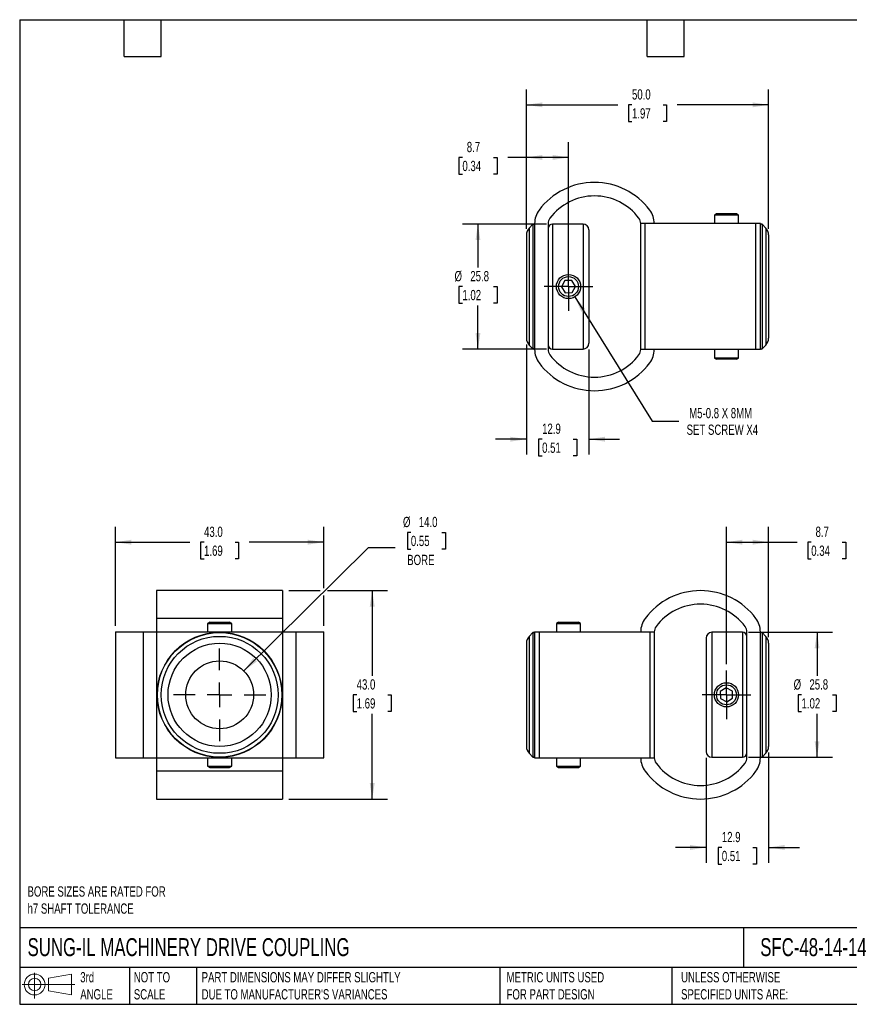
# Model space of a CAD drawing. Header units: millimetres. Extents: x 6 to 273, y 6 to 210.
# Tile 1 of 2: x 6 to 178, y 6 to 210. Entities that reach past the tile are written whole.
import ezdxf

# ---------------------------------------------------------------- set-up
doc = ezdxf.new("R2010")
doc.units = ezdxf.units.MM
doc.linetypes.add('SLD-Center', pattern=[19.05, 15.24, -1.27, 1.27, -1.27])
doc.linetypes.add('SLD-Solid', pattern=[0])
doc.layers.add('CENTER', color=40, linetype='SLD-Center')
doc.layers.add('SLD-DEFPOINTS', color=7, linetype='Continuous')
doc.layers.add('DIMENSIONS', color=140, linetype='SLD-Solid', lineweight=25)
doc.layers.add('TEXT', color=140, linetype='SLD-Solid', lineweight=25)
doc.styles.add('SLDTEXTSTYLE0', font='TXT', dxfattribs={"width": 0.7})
doc.dimstyles.new('SLDDIMSTYLE0', dxfattribs={"dimtxt": 2.158008, "dimasz": 3.302, "dimexe": 0, "dimexo": 0.0625, "dimgap": 0.539502, "dimtad": 0, "dimtih": 1, "dimtoh": 1, "dimdec": 1, "dimrnd": 1e-09, "dimzin": 12, "dimdsep": 46, "dimtxsty": 'SLDTEXTSTYLE0', "dimsah": 1, "dimcen": 0.09, "dimadec": 0, "dimazin": 3, "dimtfac": 1, "dimtdec": 1, "dimtofl": 0, "dimtmove": 0, "dimatfit": 3, "dimfxl": 0, "dimfrac": 2, "dimtolj": 1, "dimtzin": 12, "dimarcsym": 0})
doc.dimstyles.new('SLDDIMSTYLE1', dxfattribs={"dimtxt": 2.158008, "dimasz": 3.302, "dimexe": 0, "dimexo": 0.0625, "dimgap": 0.539502, "dimtad": 0, "dimtih": 1, "dimtoh": 1, "dimdec": 1, "dimrnd": 1e-09, "dimzin": 12, "dimdsep": 46, "dimtxsty": 'SLDTEXTSTYLE0', "dimsah": 1, "dimcen": 0.09, "dimadec": 0, "dimazin": 3, "dimtfac": 1, "dimtdec": 1, "dimtmove": 0, "dimatfit": 0, "dimfxl": 0, "dimfrac": 2, "dimtolj": 1, "dimtzin": 12, "dimarcsym": 0})
doc.dimstyles.new('SLDDIMSTYLE2', dxfattribs={"dimtxt": 2.158008, "dimasz": 3.302, "dimexe": 0, "dimexo": 0.0625, "dimgap": 0.539502, "dimtad": 0, "dimtih": 1, "dimtoh": 1, "dimdec": 1, "dimrnd": 1e-09, "dimzin": 4, "dimdsep": 46, "dimtxsty": 'SLDTEXTSTYLE0', "dimsah": 1, "dimcen": 0, "dimadec": 0, "dimazin": 1, "dimtfac": 1, "dimtdec": 1, "dimtofl": 0, "dimtmove": 0, "dimatfit": 3, "dimfxl": 0, "dimfrac": 2, "dimtolj": 1, "dimtzin": 12, "dimarcsym": 0})
doc.dimstyles.new('SLDDIMSTYLE3', dxfattribs={"dimtxt": 2.158008, "dimasz": 3.302, "dimexe": 0, "dimexo": 0.0625, "dimgap": 0.539502, "dimtad": 0, "dimtih": 1, "dimtoh": 1, "dimdec": 1, "dimrnd": 1e-09, "dimzin": 4, "dimdsep": 46, "dimtxsty": 'SLDTEXTSTYLE0', "dimsah": 1, "dimcen": 0.09, "dimadec": 0, "dimazin": 1, "dimtfac": 1, "dimtdec": 1, "dimtofl": 0, "dimtmove": 0, "dimatfit": 3, "dimfxl": 0, "dimfrac": 2, "dimtolj": 1, "dimtzin": 12, "dimarcsym": 0})
doc.dimstyles.new('SLDDIMSTYLE4', dxfattribs={"dimtxt": 2.158008, "dimasz": 3.302, "dimexe": 0, "dimexo": 0.0625, "dimgap": 0.539502, "dimtad": 0, "dimtih": 1, "dimtoh": 1, "dimdec": 1, "dimrnd": 1e-09, "dimzin": 12, "dimdsep": 46, "dimtxsty": 'SLDTEXTSTYLE0', "dimsah": 1, "dimcen": 0, "dimadec": 0, "dimazin": 3, "dimtfac": 1, "dimtdec": 1, "dimtofl": 0, "dimtmove": 0, "dimatfit": 3, "dimfxl": 0, "dimfrac": 2, "dimtolj": 1, "dimtzin": 12, "dimarcsym": 0})

# ---------------------------------------------------------------- blocks, each defined once
blk = doc.blocks.new('Block11')
at = {"color": 7, "linetype": 'SLD-Solid', "lineweight": 18}
for p, q in [((2.59, 5.31), (2.59, 0)), ((5.48, 4.17), (10.18, 5.03)), ((5.48, 1.6), (5.48, 4.17)), ((10.18, 5.03), (10.18, 0.73)), ((0, 2.88), (10.87, 2.88)), ((5.48, 1.6), (10.18, 0.73))]:
    blk.add_line(p, q, dxfattribs=at)
for radius in [2.15, 1.29]:
    blk.add_circle((2.59, 2.88), radius, dxfattribs=at)
blk = doc.blocks.new('Block12')
at = {"layer": 'SLD-DEFPOINTS'}
blk.add_blockref('Block11', (0, 0), dxfattribs=at)
blk = doc.blocks.new('_D')
at = {"layer": 'DIMENSIONS'}
for p, q in [((156.81, 83.12), (174.12, 83.12)), ((170.94, 83.12), (170.94, 74.13)), ((167.74, 70.22), (167.01, 70.22)), ((167.01, 70.22), (167.01, 66.79)), ((174.15, 70.22), (174.88, 70.22)), ((174.88, 70.22), (174.88, 66.79)), ((167.01, 66.79), (167.74, 66.79)), ((170.94, 57.32), (170.94, 66.31)), ((174.88, 66.79), (174.15, 66.79)), ((156.81, 57.32), (174.12, 57.32))]:
    blk.add_line(p, q, dxfattribs=at)
for points in [[(170.94, 83.12), (170.44, 79.82), (171.45, 79.82)], [(170.94, 57.32), (171.45, 60.62), (170.44, 60.62)]]:
    blk.add_solid(points, dxfattribs=at)
at = {"layer": 'DIMENSIONS', "char_height": 2.117, "attachment_point": 1, "style": 'SLDTEXTSTYLE0'}
for s, insert in [('%%c', (166.11, 73.43)), ('25.8', (169.37, 73.43)), ('1.02', (167.74, 69.52))]:
    blk.add_mtext(s, dxfattribs=dict(at, insert=insert))
blk = doc.blocks.new('_D_1')
at = {"layer": 'DIMENSIONS'}
for p, q in [((152.24, 76.53), (152.24, 104.89)), ((160.94, 82.14), (160.94, 104.89)), ((152.24, 101.72), (160.94, 101.72)), ((160.94, 101.72), (166.81, 101.72)), ((169.74, 101.72), (169.01, 101.72)), ((169.01, 101.72), (169.01, 98.29)), ((176.15, 101.72), (176.87, 101.72)), ((176.87, 101.72), (176.87, 98.29)), ((169.01, 98.29), (169.74, 98.29)), ((176.87, 98.29), (176.15, 98.29))]:
    blk.add_line(p, q, dxfattribs=at)
for points in [[(152.24, 101.72), (155.55, 101.21), (155.55, 102.23)], [(160.94, 101.72), (157.64, 102.23), (157.64, 101.21)]]:
    blk.add_solid(points, dxfattribs=at)
at = {"layer": 'DIMENSIONS', "char_height": 2.117, "attachment_point": 1, "style": 'SLDTEXTSTYLE0'}
for s, insert in [('8.7', (170.63, 104.93)), ('0.34', (169.74, 101.02))]:
    blk.add_mtext(s, dxfattribs=dict(at, insert=insert))
blk = doc.blocks.new('_D_2')
at = {"layer": 'DIMENSIONS'}
for p, q in [((148.04, 57.25), (148.04, 35.54)), ((160.94, 58.29), (160.94, 35.54)), ((148.04, 38.72), (141.69, 38.72)), ((151.29, 38.72), (150.56, 38.72)), ((150.56, 38.72), (150.56, 35.29)), ((157.7, 38.72), (158.43, 38.72)), ((158.43, 38.72), (158.43, 35.29)), ((160.94, 38.72), (167.29, 38.72)), ((150.56, 35.29), (151.29, 35.29)), ((158.43, 35.29), (157.7, 35.29))]:
    blk.add_line(p, q, dxfattribs=at)
for points in [[(148.04, 38.72), (144.74, 39.23), (144.74, 38.21)], [(160.94, 38.72), (164.25, 38.21), (164.25, 39.23)]]:
    blk.add_solid(points, dxfattribs=at)
at = {"layer": 'DIMENSIONS', "char_height": 2.117, "attachment_point": 1, "style": 'SLDTEXTSTYLE0'}
for s, insert in [('12.9', (151.29, 41.93)), ('0.51', (151.29, 38.02))]:
    blk.add_mtext(s, dxfattribs=dict(at, insert=insert))
blk = doc.blocks.new('SW_CENTERMARKSYMBOL_0')
at = {"layer": 'CENTER', "color": 0}
for p, q in [((0, 2.54), (0, 5.04)), ((0, 0), (0, 2.54)), ((-2.54, 0), (-5.04, 0)), ((0, 0), (-2.54, 0)), ((0, 0), (0, -2.54)), ((0, 0), (2.54, 0)), ((2.54, 0), (5.04, 0)), ((0, -2.54), (0, -5.04))]:
    blk.add_line(p, q, dxfattribs=at)
blk = doc.blocks.new('_D_4')
at = {"layer": 'DIMENSIONS'}
for p, q in [((110.94, 166.4), (110.94, 184.29)), ((119.64, 155.75), (119.64, 184.29)), ((97.74, 181.12), (97.01, 181.12)), ((97.01, 181.12), (97.01, 177.69)), ((104.15, 181.12), (104.88, 181.12)), ((104.88, 181.12), (104.88, 177.69)), ((110.94, 181.12), (107.08, 181.12)), ((119.64, 181.12), (110.94, 181.12)), ((97.01, 177.69), (97.74, 177.69)), ((104.88, 177.69), (104.15, 177.69))]:
    blk.add_line(p, q, dxfattribs=at)
for points in [[(110.94, 181.12), (114.25, 180.61), (114.25, 181.63)], [(119.64, 181.12), (116.34, 181.63), (116.34, 180.61)]]:
    blk.add_solid(points, dxfattribs=at)
at = {"layer": 'DIMENSIONS', "char_height": 2.117, "attachment_point": 1, "style": 'SLDTEXTSTYLE0'}
for s, insert in [('8.7', (98.64, 184.33)), ('0.34', (97.74, 180.42))]:
    blk.add_mtext(s, dxfattribs=dict(at, insert=insert))
blk = doc.blocks.new('_D_5')
at = {"layer": 'DIMENSIONS'}
for p, q in [((110.94, 166.4), (110.94, 195.15)), ((160.94, 166.4), (160.94, 195.15)), ((110.94, 191.98), (129.81, 191.98)), ((132.74, 191.98), (132.01, 191.98)), ((132.01, 191.98), (132.01, 188.55)), ((139.15, 191.98), (139.88, 191.98)), ((139.88, 191.98), (139.88, 188.55)), ((160.94, 191.98), (142.08, 191.98)), ((132.01, 188.55), (132.74, 188.55)), ((139.88, 188.55), (139.15, 188.55))]:
    blk.add_line(p, q, dxfattribs=at)
for points in [[(110.94, 191.98), (114.25, 191.47), (114.25, 192.48)], [(160.94, 191.98), (157.64, 192.48), (157.64, 191.47)]]:
    blk.add_solid(points, dxfattribs=at)
at = {"layer": 'DIMENSIONS', "char_height": 2.117, "attachment_point": 1, "style": 'SLDTEXTSTYLE0'}
for s, insert in [('50.0', (132.74, 195.19)), ('1.97', (132.74, 191.28))]:
    blk.add_mtext(s, dxfattribs=dict(at, insert=insert))
blk = doc.blocks.new('_D_6')
at = {"layer": 'DIMENSIONS'}
for p, q in [((115.07, 167.38), (97.77, 167.38)), ((100.94, 167.38), (100.94, 158.39)), ((97.74, 154.48), (97.01, 154.48)), ((97.01, 154.48), (97.01, 151.05)), ((104.15, 154.48), (104.88, 154.48)), ((104.88, 154.48), (104.88, 151.05)), ((97.01, 151.05), (97.74, 151.05)), ((100.94, 141.58), (100.94, 150.56)), ((104.88, 151.05), (104.15, 151.05)), ((115.07, 141.58), (97.77, 141.58))]:
    blk.add_line(p, q, dxfattribs=at)
for points in [[(100.94, 167.38), (100.44, 164.07), (101.45, 164.07)], [(100.94, 141.58), (101.45, 144.88), (100.44, 144.88)]]:
    blk.add_solid(points, dxfattribs=at)
at = {"layer": 'DIMENSIONS', "char_height": 2.117, "attachment_point": 1, "style": 'SLDTEXTSTYLE0'}
for s, insert in [('%%c', (96.11, 157.69)), ('25.8', (99.37, 157.69)), ('1.02', (97.74, 153.78))]:
    blk.add_mtext(s, dxfattribs=dict(at, insert=insert))
blk = doc.blocks.new('_D_7')
at = {"layer": 'DIMENSIONS'}
for p, q in [((110.94, 142.55), (110.94, 119.8)), ((123.84, 141.51), (123.84, 119.8)), ((110.94, 122.98), (104.59, 122.98)), ((114.19, 122.98), (113.46, 122.98)), ((113.46, 122.98), (113.46, 119.55)), ((120.6, 122.98), (121.33, 122.98)), ((121.33, 122.98), (121.33, 119.55)), ((123.84, 122.98), (130.19, 122.98)), ((113.46, 119.55), (114.19, 119.55)), ((121.33, 119.55), (120.6, 119.55))]:
    blk.add_line(p, q, dxfattribs=at)
for points in [[(110.94, 122.98), (107.64, 123.48), (107.64, 122.47)], [(123.84, 122.98), (127.15, 122.47), (127.15, 123.48)]]:
    blk.add_solid(points, dxfattribs=at)
at = {"layer": 'DIMENSIONS', "char_height": 2.117, "attachment_point": 1, "style": 'SLDTEXTSTYLE0'}
for s, insert in [('12.9', (114.19, 126.19)), ('0.51', (114.19, 122.28))]:
    blk.add_mtext(s, dxfattribs=dict(at, insert=insert))
blk = doc.blocks.new('_D_8')
at = {"layer": 'DIMENSIONS'}
for p, q in [((120.96, 152.35), (136.88, 126.69)), ((136.88, 126.69), (142.43, 126.69))]:
    blk.add_line(p, q, dxfattribs=at)
blk.add_solid([(120.96, 152.35), (122.27, 149.28), (123.13, 149.81)], dxfattribs=at)
at = {"layer": 'DIMENSIONS', "char_height": 2.1167, "attachment_point": 1, "style": 'SLDTEXTSTYLE0'}
for s, insert in [('M5-0.8 X 8MM', (144.55, 129.42)), ('SET SCREW X4', (144.02, 125.99))]:
    blk.add_mtext(s, dxfattribs=dict(at, insert=insert))
blk = doc.blocks.new('SW_CENTERMARKSYMBOL_2')
at = {"layer": 'CENTER', "color": 0}
for p, q in [((0, 2.54), (0, 5.04)), ((0, 0), (0, 2.54)), ((-2.54, 0), (-5.04, 0)), ((0, 0), (-2.54, 0)), ((0, 0), (0, -2.54)), ((0, 0), (2.54, 0)), ((2.54, 0), (5.04, 0)), ((0, -2.54), (0, -5.04))]:
    blk.add_line(p, q, dxfattribs=at)
blk = doc.blocks.new('_D_9')
at = {"layer": 'DIMENSIONS'}
for p, q in [((61.89, 91.72), (68.36, 91.72)), ((69.88, 91.72), (82.3, 91.72)), ((79.12, 91.72), (79.12, 74.13)), ((75.91, 70.22), (75.19, 70.22)), ((75.19, 70.22), (75.19, 66.79)), ((82.33, 70.22), (83.05, 70.22)), ((83.05, 70.22), (83.05, 66.79)), ((75.19, 66.79), (75.91, 66.79)), ((79.12, 48.72), (79.12, 66.31)), ((83.05, 66.79), (82.33, 66.79)), ((61.89, 48.72), (82.3, 48.72))]:
    blk.add_line(p, q, dxfattribs=at)
for points in [[(79.12, 91.72), (78.61, 88.42), (79.63, 88.42)], [(79.12, 48.72), (79.63, 52.02), (78.61, 52.02)]]:
    blk.add_solid(points, dxfattribs=at)
at = {"layer": 'DIMENSIONS', "char_height": 2.117, "attachment_point": 1, "style": 'SLDTEXTSTYLE0'}
for s, insert in [('43.0', (75.91, 73.43)), ('1.69', (75.91, 69.52))]:
    blk.add_mtext(s, dxfattribs=dict(at, insert=insert))
blk = doc.blocks.new('_D_10')
at = {"layer": 'DIMENSIONS'}
for p, q in [((26.12, 84.49), (26.12, 104.89)), ((69.12, 92.26), (69.12, 104.89)), ((26.12, 101.72), (41.49, 101.72)), ((44.41, 101.72), (43.69, 101.72)), ((43.69, 101.72), (43.69, 98.29)), ((50.83, 101.72), (51.55, 101.72)), ((51.55, 101.72), (51.55, 98.29)), ((69.12, 101.72), (53.75, 101.72)), ((43.69, 98.29), (44.41, 98.29)), ((51.55, 98.29), (50.83, 98.29)), ((69.12, 84.49), (69.12, 90.73))]:
    blk.add_line(p, q, dxfattribs=at)
for points in [[(26.12, 101.72), (29.42, 101.21), (29.42, 102.23)], [(69.12, 101.72), (65.82, 102.23), (65.82, 101.21)]]:
    blk.add_solid(points, dxfattribs=at)
at = {"layer": 'DIMENSIONS', "char_height": 2.117, "attachment_point": 1, "style": 'SLDTEXTSTYLE0'}
for s, insert in [('43.0', (44.41, 104.93)), ('1.69', (44.41, 101.02))]:
    blk.add_mtext(s, dxfattribs=dict(at, insert=insert))
blk = doc.blocks.new('_D_11')
at = {"layer": 'DIMENSIONS'}
for p, q in [((87.1, 103.74), (86.38, 103.74)), ((86.38, 103.74), (86.38, 100.31)), ((93.51, 103.74), (94.24, 103.74)), ((94.24, 103.74), (94.24, 100.31)), ((52.6, 75.14), (78.33, 100.6)), ((78.33, 100.6), (83.88, 100.6)), ((86.38, 100.31), (87.1, 100.31)), ((94.24, 100.31), (93.51, 100.31))]:
    blk.add_line(p, q, dxfattribs=at)
blk.add_solid([(52.6, 75.14), (55.3, 77.1), (54.59, 77.83)], dxfattribs=at)
at = {"layer": 'DIMENSIONS', "char_height": 2.117, "attachment_point": 1, "style": 'SLDTEXTSTYLE0'}
for s, insert in [('%%c', (85.47, 106.95)), ('14.0', (88.73, 106.95)), ('0.55', (87.1, 103.04)), ('BORE', (86.35, 99.12))]:
    blk.add_mtext(s, dxfattribs=dict(at, insert=insert))
blk = doc.blocks.new('SW_CENTERMARKSYMBOL_3')
at = {"layer": 'CENTER', "color": 0}
for p, q in [((0, 5.08), (0, 9.54)), ((0, 0), (0, 2.54)), ((-5.08, 0), (-9.54, 0)), ((0, 0), (-2.54, 0)), ((0, 0), (0, -2.54)), ((0, 0), (2.54, 0)), ((5.08, 0), (9.54, 0)), ((0, -5.08), (0, -9.54))]:
    blk.add_line(p, q, dxfattribs=at)

msp = doc.modelspace()

# ---------------------------------------------------------------- linework, layer by layer
for p, q in [((150.19, 169.48), (149.74, 169.22)), ((149.74, 169.22), (149.74, 167.48)), ((154.74, 169.22), (149.74, 169.22)), ((154.3, 169.48), (150.19, 169.48)), ((154.74, 169.22), (154.3, 169.48)), ((154.74, 167.48), (154.74, 169.22)), ((112.3, 167.32), (111.53, 166.55)), ((112.3, 167.32), (112.3, 141.64)), ((112.64, 167.48), (112.64, 141.48)), ((115.44, 167.48), (115.44, 141.48)), ((122.64, 167.38), (116.34, 167.38)), ((116.34, 167.38), (116.34, 141.58)), ((122.64, 167.38), (122.64, 141.58)), ((134.54, 141.48), (134.54, 167.48)), ((135.46, 167.48), (134.54, 167.48)), ((135.46, 141.48), (135.46, 167.48)), ((158.33, 167.48), (135.46, 167.48)), ((158.33, 141.48), (158.33, 167.48)), ((159.24, 167.48), (158.33, 167.48)), ((159.24, 141.48), (159.24, 167.48)), ((160.36, 166.55), (159.59, 167.32)), ((159.59, 167.32), (159.59, 141.64)), ((110.94, 165.13), (110.94, 143.82)), ((111.53, 166.55), (111.53, 142.41)), ((123.84, 166.18), (123.84, 142.78)), ((160.36, 166.55), (160.36, 142.41)), ((160.94, 165.13), (160.94, 143.82)), ((118.88, 155.7), (118.2, 154.43)), ((120.33, 155.75), (118.88, 155.7)), ((121.09, 154.52), (120.33, 155.75)), ((120.41, 153.25), (121.09, 154.52)), ((118.2, 154.43), (118.96, 153.2)), ((118.96, 153.2), (120.41, 153.25)), ((111.53, 142.41), (112.3, 141.64)), ((159.59, 141.64), (160.36, 142.41)), ((116.34, 141.58), (122.64, 141.58)), ((135.46, 141.48), (134.54, 141.48)), ((158.33, 141.48), (135.46, 141.48)), ((149.74, 141.48), (149.74, 139.73)), ((154.74, 139.73), (154.74, 141.48)), ((159.24, 141.48), (158.33, 141.48)), ((149.74, 139.73), (150.19, 139.48)), ((154.74, 139.73), (149.74, 139.73)), ((154.3, 139.48), (150.19, 139.48)), ((154.3, 139.48), (154.74, 139.73)), ((60.62, 91.72), (34.62, 91.72)), ((34.62, 91.72), (34.62, 85.98)), ((60.62, 91.72), (60.62, 85.98)), ((60.62, 85.98), (34.62, 85.98)), ((34.62, 85.98), (34.62, 83.22)), ((60.62, 85.98), (60.62, 83.22)), ((45.57, 85.22), (45.12, 84.96)), ((45.12, 84.96), (45.12, 83.22)), ((45.12, 84.96), (50.12, 84.96)), ((45.57, 85.22), (49.68, 85.22)), ((50.12, 84.96), (49.68, 85.22)), ((50.12, 83.22), (50.12, 84.96)), ((117.59, 85.22), (117.14, 84.96)), ((117.14, 84.96), (117.14, 83.22)), ((117.14, 84.96), (121.85, 84.96)), ((117.59, 85.22), (121.46, 85.22)), ((121.46, 85.22), (121.7, 85.22)), ((122.14, 84.96), (121.7, 85.22)), ((121.85, 84.96), (122.14, 84.96)), ((122.14, 83.22), (122.14, 84.96)), ((26.12, 83.22), (26.12, 57.22)), ((26.12, 83.22), (31.86, 83.22)), ((31.86, 83.22), (31.86, 57.22)), ((31.86, 83.22), (34.62, 83.22)), ((34.62, 83.22), (34.62, 57.22)), ((34.62, 83.22), (60.62, 83.22)), ((60.62, 83.22), (60.62, 57.22)), ((60.62, 83.22), (63.38, 83.22)), ((63.38, 83.22), (63.38, 57.22)), ((63.38, 83.22), (69.12, 83.22)), ((69.12, 57.22), (69.12, 83.22)), ((112.3, 83.06), (111.53, 82.29)), ((111.53, 82.29), (111.53, 58.15)), ((112.3, 83.06), (112.3, 57.38)), ((112.64, 83.22), (112.64, 57.22)), ((112.64, 83.22), (113.56, 83.22)), ((113.56, 83.22), (113.56, 57.22)), ((113.56, 83.22), (136.43, 83.22)), ((136.43, 83.22), (136.43, 57.22)), ((136.43, 83.22), (137.34, 83.22)), ((137.34, 83.22), (137.34, 57.22)), ((148.04, 81.92), (148.04, 58.52)), ((155.54, 83.12), (149.24, 83.12)), ((149.24, 83.12), (149.24, 57.32)), ((155.54, 83.12), (155.54, 57.32)), ((156.44, 57.22), (156.44, 83.22)), ((159.24, 57.22), (159.24, 83.22)), ((160.36, 82.29), (159.59, 83.06)), ((159.59, 83.06), (159.59, 57.38)), ((160.36, 82.29), (160.36, 58.15)), ((110.94, 80.87), (110.94, 59.56)), ((160.94, 80.87), (160.94, 59.56)), ((152.2, 71.66), (150.97, 70.9)), ((153.47, 70.98), (152.2, 71.66)), ((150.97, 70.9), (151.02, 69.46)), ((151.02, 69.46), (152.29, 68.78)), ((152.29, 68.78), (153.52, 69.54)), ((153.52, 69.54), (153.47, 70.98)), ((26.12, 57.22), (31.86, 57.22)), ((31.86, 57.22), (34.62, 57.22)), ((34.62, 57.22), (60.62, 57.22)), ((34.62, 57.22), (34.62, 54.46)), ((45.12, 57.22), (45.12, 55.48)), ((50.12, 55.48), (50.12, 57.22)), ((60.62, 57.22), (63.38, 57.22)), ((60.62, 57.22), (60.62, 54.46)), ((63.38, 57.22), (69.12, 57.22)), ((111.53, 58.15), (112.3, 57.38)), ((112.64, 57.22), (113.56, 57.22)), ((113.56, 57.22), (136.43, 57.22)), ((117.14, 57.22), (117.14, 55.48)), ((122.14, 55.48), (122.14, 57.22)), ((136.43, 57.22), (137.34, 57.22)), ((149.24, 57.32), (155.54, 57.32)), ((159.59, 57.38), (160.36, 58.15)), ((45.12, 55.48), (45.57, 55.22)), ((45.12, 55.48), (50.12, 55.48)), ((45.57, 55.22), (49.68, 55.22)), ((49.68, 55.22), (50.12, 55.48)), ((117.14, 55.48), (117.59, 55.22)), ((117.14, 55.48), (121.85, 55.48)), ((117.59, 55.22), (121.46, 55.22)), ((121.46, 55.22), (121.7, 55.22)), ((121.7, 55.22), (122.14, 55.48)), ((121.85, 55.48), (122.14, 55.48)), ((60.62, 54.46), (34.62, 54.46)), ((34.62, 54.46), (34.62, 48.72)), ((60.62, 54.46), (60.62, 48.72)), ((34.62, 48.72), (60.62, 48.72))]:
    msp.add_line(p, q)
for centre, radius in [((119.64, 154.48), 2.5), ((119.64, 154.48), 2.05), ((47.62, 70.22), 12.9), ((47.62, 70.22), 12.84), ((47.62, 70.22), 12.07), ((47.62, 70.22), 10.65), ((47.62, 70.22), 7), ((152.24, 70.22), 2.5), ((152.24, 70.22), 2.06)]:
    msp.add_circle(centre, radius)
for centre, radius, start, end in [((124.99, 161.72), 14.26, 36.6921, 143.3079), ((124.99, 161.72), 11.46, 36.6922, 143.3078), ((117.26, 167.48), 4.62, 143.3079, 180), ((132.72, 167.48), 4.62, 0, 36.6921), ((112.44, 167.18), 0.2, 0, 135), ((117.26, 167.48), 1.82, 143.3078, 180), ((116.34, 166.48), 0.9, 90, 180), ((122.64, 166.18), 1.2, 0, 90), ((132.72, 167.48), 1.82, 0, 36.6922), ((159.44, 167.18), 0.2, 45, 180), ((112.94, 165.13), 2, 135, 180), ((158.94, 165.13), 2, 0, 45), ((112.94, 143.82), 2, 180, 225), ((116.34, 142.48), 0.9, 180, 270), ((122.64, 142.78), 1.2, 270, 0), ((158.94, 143.82), 2, 315, 0), ((112.44, 141.78), 0.2, 225, 0), ((117.26, 141.48), 4.62, 180, 216.6922), ((117.26, 141.48), 1.82, 180, 216.6922), ((124.99, 147.24), 11.46, 216.6922, 323.3078), ((132.72, 141.48), 1.82, 323.3078, 0), ((132.72, 141.48), 4.62, 323.3079, 0), ((159.44, 141.78), 0.2, 180, 315), ((124.99, 147.24), 14.26, 216.6921, 323.3079), ((146.89, 77.46), 14.26, 36.6921, 143.3079), ((146.89, 77.46), 11.46, 36.6922, 143.3078), ((139.16, 83.22), 4.62, 143.3079, 180), ((154.62, 83.22), 4.62, 0, 36.6921), ((139.16, 83.22), 1.82, 143.3078, 180), ((154.62, 83.22), 1.82, 0, 36.6922), ((112.94, 80.87), 2, 135, 180), ((112.44, 82.92), 0.2, 0, 135), ((149.24, 81.92), 1.2, 90, 180), ((155.54, 82.22), 0.9, 0, 90), ((159.44, 82.92), 0.2, 45, 180), ((158.94, 80.87), 2, 0, 45), ((112.94, 59.56), 2, 180, 225), ((158.94, 59.56), 2, 315, 0), ((112.44, 57.52), 0.2, 225, 0), ((139.16, 57.22), 4.62, 180, 216.6921), ((139.16, 57.22), 1.82, 180, 216.6922), ((149.24, 58.52), 1.2, 180, 270), ((155.54, 58.22), 0.9, 270, 0), ((154.62, 57.22), 1.82, 323.3078, 0), ((154.62, 57.22), 4.62, 323.3079, 0), ((159.44, 57.52), 0.2, 180, 315), ((146.89, 62.98), 11.46, 216.6922, 323.3078), ((146.89, 62.98), 14.26, 216.6921, 323.3079)]:
    msp.add_arc(centre, radius, start, end)
at = {"layer": 'TEXT'}
for p, q in [((6.35, 209.55), (273.05, 209.55)), ((6.35, 209.55), (6.35, 6.35)), ((27.94, 201.93), (27.94, 209.55)), ((35.56, 201.93), (35.56, 209.55)), ((135.89, 201.93), (135.89, 209.55)), ((143.51, 201.93), (143.51, 209.55)), ((27.94, 201.93), (35.56, 201.93)), ((135.89, 201.93), (143.51, 201.93)), ((273.05, 22.13), (6.35, 22.13)), ((155.76, 22.13), (155.76, 13.97)), ((273.05, 13.97), (6.35, 13.97)), ((29.04, 13.97), (29.04, 6.35)), ((42.84, 13.97), (42.84, 6.35)), ((105.48, 13.97), (105.48, 6.35)), ((141, 13.97), (141, 6.35)), ((6.35, 6.35), (273.05, 6.35))]:
    msp.add_line(p, q, dxfattribs=at)

# ---------------------------------------------------------------- block references
at = {"layer": 'CENTER'}
for name, p in [('SW_CENTERMARKSYMBOL_2', (119.64, 154.48)), ('SW_CENTERMARKSYMBOL_3', (47.62, 70.22)), ('SW_CENTERMARKSYMBOL_0', (152.24, 70.22))]:
    msp.add_blockref(name, p, dxfattribs=at)
at = {"layer": 'SLD-DEFPOINTS'}
msp.add_blockref('Block12', (6.84, 7.55), dxfattribs=at)

# ---------------------------------------------------------------- texts
at = {"layer": 'TEXT', "attachment_point": 1, "style": 'SLDTEXTSTYLE0'}
for s, insert, char_height in [('BORE SIZES ARE RATED FOR^Jh7 SHAFT TOLERANCE', (7.97, 30.69), 2.1167), ('SUNG-IL MACHINERY DRIVE COUPLING', (7.97, 20), 3.7042), ('SFC-48-14-14', (159.21, 20), 3.7042), ('3rd^JANGLE', (18.85, 13), 2.117), ('NOT TO^JSCALE', (29.91, 13), 2.1167), ("PART DIMENSIONS MAY DIFFER SLIGHTLY ^JDUE TO MANUFACTURER'S VARIANCES", (43.91, 13), 2.1167), ('METRIC UNITS USED ^JFOR PART DESIGN', (106.85, 13), 2.1167), ('UNLESS OTHERWISE ^JSPECIFIED UNITS ARE:', (142.87, 13), 2.1167)]:
    msp.add_mtext(s, dxfattribs=dict(at, insert=insert, char_height=char_height))

# ---------------------------------------------------------------- dimensions: what is measured, and where the dimension line sits
at = {"layer": 'DIMENSIONS'}
for base, p1, p2, dimstyle, picture, middle in [((160.94, 191.98), (110.94, 165.13), (160.94, 165.13), 'SLDDIMSTYLE3', '_D_5', (135.94, 191.98)), ((119.64, 181.12), (110.94, 165.13), (119.64, 154.48), 'SLDDIMSTYLE0', '_D_4', (100.94, 181.12)), ((110.94, 122.98), (123.84, 142.78), (110.94, 143.82), 'SLDDIMSTYLE1', '_D_7', (117.39, 122.98)), ((26.12, 101.72), (69.12, 83.22), (26.12, 83.22), 'SLDDIMSTYLE3', '_D_10', (47.62, 101.72)), ((152.24, 101.72), (160.94, 80.87), (152.24, 75.26), 'SLDDIMSTYLE0', '_D_1', (172.94, 101.72)), ((160.94, 38.72), (148.04, 58.52), (160.94, 59.56), 'SLDDIMSTYLE1', '_D_2', (154.49, 38.72))]:
    dim = msp.add_linear_dim(base=base, p1=p1, p2=p2, dimstyle=dimstyle, dxfattribs=at)
    dim.commit()
    dim.dimension.update_dxf_attribs({"geometry": picture, "text_midpoint": middle, "dimtype": 160})
for base, p1, p2, picture, middle in [((100.94, 141.58), (116.34, 167.38), (116.34, 141.58), '_D_6', (100.94, 154.48)), ((170.94, 57.32), (155.54, 83.12), (155.54, 57.32), '_D', (170.94, 70.22))]:
    dim = msp.add_linear_dim(base=base, p1=p1, p2=p2, angle=90, text='%%c<>', dimstyle='SLDDIMSTYLE0', dxfattribs=at)
    dim.commit()
    dim.dimension.update_dxf_attribs({"geometry": picture, "text_midpoint": middle, "dimtype": 160})
dim = msp.add_diameter_dim_2p(p1=(118.33, 156.6), p2=(120.96, 152.35), text='M5-0.8 X 8MM\\PSET SCREW X4', dimstyle='SLDDIMSTYLE4', override={"dimpost": '<>'}, dxfattribs=at)
dim.commit()
dim.dimension.update_dxf_attribs({"geometry": '_D_8', "text_midpoint": (154.82, 126.69), "dimtype": 163})
dim = msp.add_diameter_dim_2p(p1=(42.64, 65.3), p2=(52.6, 75.14), text='<>\\PBORE', dimstyle='SLDDIMSTYLE2', dxfattribs=at)
dim.commit()
dim.dimension.update_dxf_attribs({"geometry": '_D_11', "text_midpoint": (90.31, 101.72), "dimtype": 163})
dim = msp.add_linear_dim(base=(79.12, 48.72), p1=(60.62, 91.72), p2=(60.62, 48.72), angle=90, dimstyle='SLDDIMSTYLE3', dxfattribs=at)
dim.commit()
dim.dimension.update_dxf_attribs({"geometry": '_D_9', "text_midpoint": (79.12, 70.22), "dimtype": 160})

doc.saveas('drawing.dxf')
